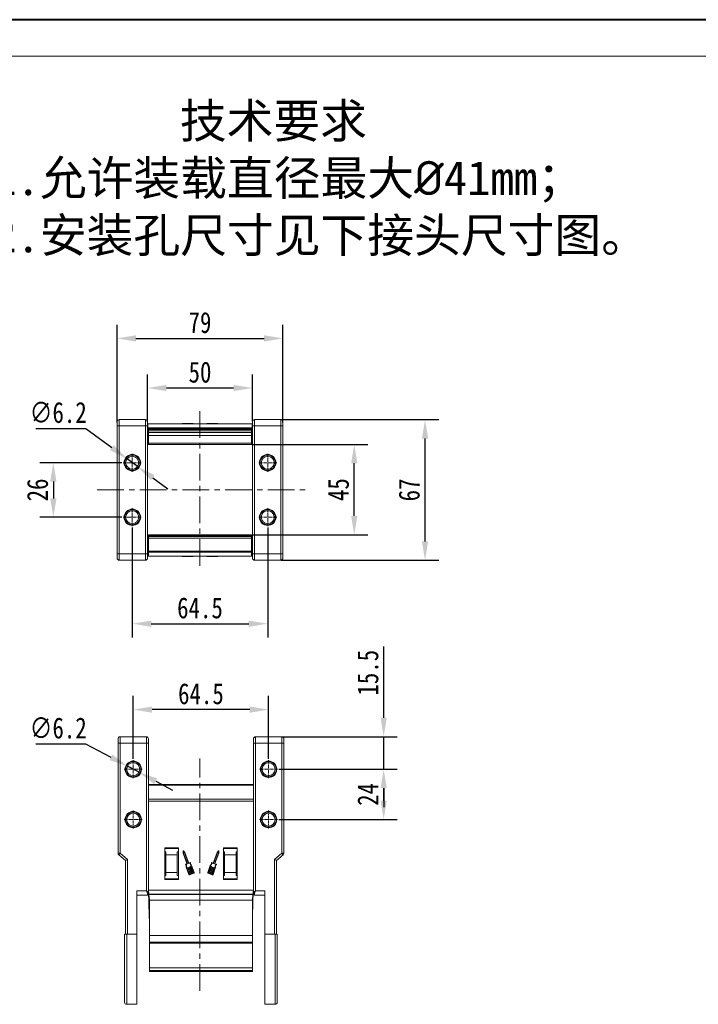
# Model space of a CAD drawing. Header units: millimetres. Extents: x 4016 to 5477, y 50 to 1083.
# Tile 5 of 42: x 4180 to 4503, y 614 to 1083. Entities that reach past the tile are written whole.
import ezdxf

# ---------------------------------------------------------------- set-up
doc = ezdxf.new("R2010")
doc.units = ezdxf.units.MM
doc.linetypes.add('CENTER', pattern=[0.6, 0.375, -0.075, 0.075, -0.075])
doc.linetypes.add('CENTERX2', pattern=[20.32, 12.7, -2.54, 2.54, -2.54])
doc.styles.get("Standard").update_dxf_attribs({"font": '仿宋_GB2312.ttf', "width": 0.8})
doc.styles.add('样式 6', font='仿宋_GB2312.ttf')
doc.dimstyles.new('ISO-45.1', dxfattribs={"dimtxt": 10, "dimasz": 9, "dimexe": 6.5, "dimexo": 0.625, "dimgap": 2.5, "dimtad": 1, "dimtoh": 1, "dimdsep": 46, "dimtxsty": 'Standard', "dimcen": 2.5, "dimadec": 0, "dimazin": 0, "dimtfac": 1, "dimtmove": 0, "dimatfit": 3, "dimfxl": 0, "dimarcsym": 0})
doc.dimstyles.new('副本 ISO-45.1', dxfattribs={"dimtxt": 10, "dimasz": 9, "dimexe": 6.5, "dimexo": 0.625, "dimgap": 2.5, "dimtad": 1, "dimdsep": 46, "dimtxsty": 'Standard', "dimcen": 2.5, "dimadec": 0, "dimazin": 0, "dimtfac": 1, "dimtmove": 0, "dimatfit": 3, "dimfxl": 0, "dimarcsym": 0})

# ---------------------------------------------------------------- blocks, each defined once
blk = doc.blocks.new('*D1793')
at = {"color": 0, "lineweight": -2}
for p, q in [((4303.6, 726.02), (4360, 726.02)), ((4353.5, 711.02), (4353.5, 717.02)), ((4303.6, 702.02), (4360, 702.02))]:
    blk.add_line(p, q, dxfattribs=at)
at = {"color": 0, "lineweight": 9}
for points in [[(4352, 717.02), (4355, 717.02), (4353.5, 726.02)], [(4352, 711.02), (4355, 711.02), (4353.5, 702.02)]]:
    blk.add_solid(points, dxfattribs=at)
at = {"layer": 'Defpoints', "color": 0, "lineweight": 9}
for p in [(4302.97, 726.02), (4353.5, 726.02), (4302.97, 702.02)]:
    blk.add_point(p, dxfattribs=at)
at = {"color": 0, "lineweight": 9, "insert": (4346, 714.02), "char_height": 10, "attachment_point": 5, "rotation": 90}
blk.add_mtext('24', dxfattribs=at)
blk = doc.blocks.new('*D1794')
at = {"color": 0, "lineweight": -2}
for p, q in [((4353.5, 750.52), (4353.5, 784.49)), ((4305.56, 741.52), (4360, 741.52)), ((4353.5, 726.02), (4353.5, 741.52)), ((4303.6, 726.02), (4360, 726.02)), ((4353.5, 717.02), (4353.5, 708.02))]:
    blk.add_line(p, q, dxfattribs=at)
at = {"color": 0, "lineweight": 9}
for points in [[(4352, 750.52), (4355, 750.52), (4353.5, 741.52)], [(4352, 717.02), (4355, 717.02), (4353.5, 726.02)]]:
    blk.add_solid(points, dxfattribs=at)
at = {"layer": 'Defpoints', "color": 0, "lineweight": 9}
for p in [(4304.93, 741.52), (4353.5, 741.52), (4302.97, 726.02)]:
    blk.add_point(p, dxfattribs=at)
at = {"color": 0, "lineweight": 9, "insert": (4346, 772.01), "char_height": 10, "attachment_point": 5, "rotation": 90}
blk.add_mtext('15.5', dxfattribs=at)
blk = doc.blocks.new('*D1795')
at = {"color": 0, "lineweight": -2}
for p, q in [((4234.18, 730.93), (4234.18, 760.94)), ((4298.68, 730.93), (4298.68, 760.94)), ((4289.68, 754.44), (4243.18, 754.44))]:
    blk.add_line(p, q, dxfattribs=at)
at = {"color": 0, "lineweight": 9}
for points in [[(4243.18, 755.94), (4243.18, 752.94), (4234.18, 754.44)], [(4289.68, 755.94), (4289.68, 752.94), (4298.68, 754.44)]]:
    blk.add_solid(points, dxfattribs=at)
at = {"layer": 'Defpoints', "color": 0, "lineweight": 9}
for p in [(4234.18, 754.44), (4234.18, 730.31), (4298.68, 730.31)]:
    blk.add_point(p, dxfattribs=at)
at = {"color": 0, "lineweight": 9, "insert": (4266.43, 761.94), "char_height": 10, "attachment_point": 5}
blk.add_mtext('64.5', dxfattribs=at)
blk = doc.blocks.new('*D1796')
at = {"color": 0, "lineweight": -2}
for p, q in [((4233.73, 841.18), (4233.73, 788.85)), ((4298.23, 841.18), (4298.23, 788.85)), ((4242.73, 795.35), (4289.23, 795.35))]:
    blk.add_line(p, q, dxfattribs=at)
at = {"color": 0, "lineweight": 9}
for points in [[(4242.73, 796.85), (4242.73, 793.85), (4233.73, 795.35)], [(4289.23, 796.85), (4289.23, 793.85), (4298.23, 795.35)]]:
    blk.add_solid(points, dxfattribs=at)
at = {"layer": 'Defpoints', "color": 0, "lineweight": 9}
for p in [(4233.73, 841.81), (4298.23, 841.81), (4298.23, 795.35)]:
    blk.add_point(p, dxfattribs=at)
at = {"color": 0, "lineweight": 9, "insert": (4265.98, 802.85), "char_height": 10, "attachment_point": 5}
blk.add_mtext('64.5', dxfattribs=at)
blk = doc.blocks.new('*D1797')
at = {"color": 0, "lineweight": -2}
for p, q in [((4291.25, 880.8), (4345.98, 880.8)), ((4339.48, 846.71), (4339.48, 871.8)), ((4291.15, 837.71), (4345.98, 837.71))]:
    blk.add_line(p, q, dxfattribs=at)
at = {"color": 0, "lineweight": 9}
for points in [[(4337.98, 871.8), (4340.98, 871.8), (4339.48, 880.8)], [(4337.98, 846.71), (4340.98, 846.71), (4339.48, 837.71)]]:
    blk.add_solid(points, dxfattribs=at)
at = {"layer": 'Defpoints', "color": 0, "lineweight": 9}
for p in [(4290.62, 880.8), (4339.48, 880.8), (4290.53, 837.71)]:
    blk.add_point(p, dxfattribs=at)
at = {"color": 0, "lineweight": 9, "insert": (4331.98, 859.26), "char_height": 10, "attachment_point": 5, "rotation": 90}
blk.add_mtext('45', dxfattribs=at)
blk = doc.blocks.new('*D1798')
at = {"color": 0, "lineweight": -2}
for p, q in [((4304.67, 892.6), (4379.71, 892.6)), ((4373.21, 834.6), (4373.21, 883.6)), ((4304.67, 825.6), (4379.71, 825.6))]:
    blk.add_line(p, q, dxfattribs=at)
at = {"color": 0, "lineweight": 9}
for points in [[(4371.71, 883.6), (4374.71, 883.6), (4373.21, 892.6)], [(4371.71, 834.6), (4374.71, 834.6), (4373.21, 825.6)]]:
    blk.add_solid(points, dxfattribs=at)
at = {"layer": 'Defpoints', "color": 0, "lineweight": 9}
for p in [(4304.04, 892.6), (4373.21, 892.6), (4304.04, 825.6)]:
    blk.add_point(p, dxfattribs=at)
at = {"color": 0, "lineweight": 9, "insert": (4365.71, 859.1), "char_height": 10, "attachment_point": 5, "rotation": 90}
blk.add_mtext('67', dxfattribs=at)
blk = doc.blocks.new('*D1799')
at = {"color": 0, "lineweight": -2}
for p, q in [((4240.98, 891.62), (4240.98, 914.18)), ((4290.98, 891.88), (4290.98, 914.18)), ((4249.98, 907.68), (4281.98, 907.68))]:
    blk.add_line(p, q, dxfattribs=at)
at = {"color": 0, "lineweight": 9}
for points in [[(4249.98, 909.18), (4249.98, 906.18), (4240.98, 907.68)], [(4281.98, 909.18), (4281.98, 906.18), (4290.98, 907.68)]]:
    blk.add_solid(points, dxfattribs=at)
at = {"layer": 'Defpoints', "color": 0, "lineweight": 9}
for p in [(4290.98, 907.68), (4240.98, 891), (4290.98, 891.26)]:
    blk.add_point(p, dxfattribs=at)
at = {"color": 0, "lineweight": 9, "insert": (4265.98, 915.18), "char_height": 10, "attachment_point": 5}
blk.add_mtext('50', dxfattribs=at)
blk = doc.blocks.new('*D1800')
at = {"color": 0, "lineweight": -2}
for p, q in [((4226.48, 891.22), (4226.48, 937.82)), ((4305.48, 891.22), (4305.48, 937.82)), ((4235.48, 931.32), (4296.48, 931.32))]:
    blk.add_line(p, q, dxfattribs=at)
at = {"color": 0, "lineweight": 9}
for points in [[(4235.48, 932.82), (4235.48, 929.82), (4226.48, 931.32)], [(4296.48, 932.82), (4296.48, 929.82), (4305.48, 931.32)]]:
    blk.add_solid(points, dxfattribs=at)
at = {"layer": 'Defpoints', "color": 0, "lineweight": 9}
for p in [(4305.48, 931.32), (4226.48, 890.6), (4305.48, 890.6)]:
    blk.add_point(p, dxfattribs=at)
at = {"color": 0, "lineweight": 9, "insert": (4265.98, 938.82), "char_height": 10, "attachment_point": 5}
blk.add_mtext('79', dxfattribs=at)
blk = doc.blocks.new('*D1801')
at = {"color": 0, "lineweight": -2}
for p, q in [((4228.81, 872.1), (4189.6, 872.1)), ((4196.1, 863.1), (4196.1, 855.1)), ((4228.81, 846.1), (4189.6, 846.1))]:
    blk.add_line(p, q, dxfattribs=at)
at = {"color": 0, "lineweight": 9}
for points in [[(4194.6, 863.1), (4197.6, 863.1), (4196.1, 872.1)], [(4194.6, 855.1), (4197.6, 855.1), (4196.1, 846.1)]]:
    blk.add_solid(points, dxfattribs=at)
at = {"layer": 'Defpoints', "color": 0, "lineweight": 9}
for p in [(4229.44, 872.1), (4196.1, 846.1), (4229.44, 846.1)]:
    blk.add_point(p, dxfattribs=at)
at = {"color": 0, "lineweight": 9, "insert": (4188.6, 859.1), "char_height": 10, "attachment_point": 5, "rotation": 90}
blk.add_mtext('26', dxfattribs=at)
blk = doc.blocks.new('*D1806')
at = {"color": 0, "lineweight": -2}
for p, q in [((4187.81, 888.45), (4211.51, 888.45)), ((4211.51, 888.45), (4223.98, 879.27)), ((4236.23, 870.26), (4231.23, 873.93)), ((4243.48, 864.93), (4250.72, 859.59))]:
    blk.add_line(p, q, dxfattribs=at)
at = {"color": 0, "lineweight": 9}
for points in [[(4224.87, 880.48), (4223.09, 878.06), (4231.23, 873.93)], [(4244.36, 866.13), (4242.59, 863.72), (4236.23, 870.26)]]:
    blk.add_solid(points, dxfattribs=at)
at = {"layer": 'Defpoints', "color": 0, "lineweight": 9}
for p in [(4231.23, 873.93), (4236.23, 870.26)]:
    blk.add_point(p, dxfattribs=at)
at = {"color": 0, "lineweight": 9, "insert": (4198.41, 895.95), "char_height": 10, "attachment_point": 5}
blk.add_mtext('∅6.2', dxfattribs=at)
blk = doc.blocks.new('*D1807')
at = {"color": 0, "lineweight": -2}
for p, q in [((4187.8, 738.11), (4211.5, 738.11)), ((4211.5, 738.11), (4223.51, 731.71)), ((4236.92, 724.56), (4231.45, 727.48)), ((4244.86, 720.32), (4252.8, 716.09))]:
    blk.add_line(p, q, dxfattribs=at)
at = {"color": 0, "lineweight": 9}
for points in [[(4224.21, 733.03), (4222.8, 730.39), (4231.45, 727.48)], [(4245.56, 721.65), (4244.15, 719), (4236.92, 724.56)]]:
    blk.add_solid(points, dxfattribs=at)
at = {"layer": 'Defpoints', "color": 0, "lineweight": 9}
for p in [(4231.45, 727.48), (4236.92, 724.56)]:
    blk.add_point(p, dxfattribs=at)
at = {"color": 0, "lineweight": 9, "insert": (4198.4, 745.61), "char_height": 10, "attachment_point": 5}
blk.add_mtext('∅6.2', dxfattribs=at)

msp = doc.modelspace()

# ---------------------------------------------------------------- linework, layer by layer
at = {"color": 7, "lineweight": 40}
msp.add_line((5477.036, 1083.174), (4016.208, 1083.174), dxfattribs=at)
at = {"color": 7, "lineweight": 13}
msp.add_line((5459.645, 1065.783), (4103.162, 1065.783), dxfattribs=at)
at = {"color": 1, "linetype": 'CENTERX2', "lineweight": 13}
for p, q in [((4265.98, 896.604), (4265.98, 821.589)), ((4217.03, 859.097), (4317.097, 859.097)), ((4265.98, 620.49), (4265.98, 731.095))]:
    msp.add_line(p, q, dxfattribs=at)
at = {"color": 7, "linetype": 'Continuous', "lineweight": 15}
for p, q in [((4227.48, 889.597), (4227.48, 892.597)), ((4227.48, 892.597), (4239.98, 892.597)), ((4239.98, 889.597), (4239.98, 892.597)), ((4291.98, 892.597), (4291.98, 889.597)), ((4291.98, 892.597), (4304.48, 892.597)), ((4304.48, 892.597), (4304.48, 889.597)), ((4227.48, 889.597), (4226.48, 889.597)), ((4226.48, 828.597), (4226.48, 889.597)), ((4239.98, 889.597), (4227.48, 889.597)), ((4227.48, 889.597), (4227.48, 828.597)), ((4240.98, 889.597), (4239.98, 889.597)), ((4239.98, 828.597), (4239.98, 889.597)), ((4240.98, 890.597), (4278.48, 890.597)), ((4240.98, 828.597), (4240.98, 889.597)), ((4240.984, 887.597), (4240.98, 887.597)), ((4240.982, 888.12), (4240.999, 884.23)), ((4241.186, 884.323), (4241.167, 888.689)), ((4278.48, 888.689), (4241.167, 888.689)), ((4241.43, 888.647), (4278.48, 888.647)), ((4241.43, 888.616), (4241.43, 888.647)), ((4241.43, 888.616), (4278.48, 888.616)), ((4241.43, 888.405), (4241.43, 888.616)), ((4241.43, 887.907), (4241.43, 888.405)), ((4278.48, 888.405), (4241.43, 888.405)), ((4278.48, 887.907), (4241.43, 887.907)), ((4241.43, 887.907), (4241.43, 887.343)), ((4241.43, 886.436), (4241.43, 887.343)), ((4241.43, 887.343), (4278.48, 887.343)), ((4253.48, 890.597), (4290.98, 890.597)), ((4290.792, 888.689), (4253.48, 888.689)), ((4253.48, 888.647), (4290.53, 888.647)), ((4253.48, 888.616), (4290.53, 888.616)), ((4290.53, 888.405), (4253.48, 888.405)), ((4290.53, 887.907), (4253.48, 887.907)), ((4253.48, 887.343), (4290.53, 887.343)), ((4257.454, 890.597), (4257.454, 890.747)), ((4258.583, 890.747), (4257.454, 890.747)), ((4258.583, 890.597), (4258.583, 890.747)), ((4258.583, 890.747), (4258.61, 890.747)), ((4258.61, 890.747), (4258.61, 890.597)), ((4258.966, 890.747), (4258.61, 890.747)), ((4258.966, 890.597), (4258.966, 890.747)), ((4260.207, 890.747), (4258.966, 890.747)), ((4260.207, 890.747), (4260.558, 890.747)), ((4260.207, 890.597), (4260.207, 890.747)), ((4260.558, 890.747), (4260.558, 890.597)), ((4262.614, 890.747), (4260.558, 890.747)), ((4262.614, 890.597), (4262.614, 890.747)), ((4262.614, 890.747), (4262.794, 890.747)), ((4262.794, 890.747), (4262.794, 890.597)), ((4269.166, 890.597), (4269.166, 890.747)), ((4269.166, 890.747), (4269.345, 890.747)), ((4269.345, 890.747), (4269.345, 890.597)), ((4271.401, 890.747), (4269.345, 890.747)), ((4271.401, 890.597), (4271.401, 890.747)), ((4271.401, 890.747), (4271.752, 890.747)), ((4271.752, 890.747), (4271.752, 890.597)), ((4272.993, 890.747), (4271.752, 890.747)), ((4272.993, 890.597), (4272.993, 890.747)), ((4273.349, 890.747), (4272.993, 890.747)), ((4273.349, 890.597), (4273.349, 890.747)), ((4273.349, 890.747), (4273.377, 890.747)), ((4273.377, 890.747), (4273.377, 890.597)), ((4274.505, 890.747), (4273.377, 890.747)), ((4274.505, 890.597), (4274.505, 890.747)), ((4290.53, 888.647), (4290.53, 888.616)), ((4290.53, 888.616), (4290.53, 888.405)), ((4290.53, 888.405), (4290.53, 887.907)), ((4290.53, 887.343), (4290.53, 887.907)), ((4290.53, 887.343), (4290.53, 886.436)), ((4290.792, 888.689), (4290.773, 884.323)), ((4290.961, 884.23), (4290.978, 888.12)), ((4290.98, 887.597), (4290.975, 887.597)), ((4290.98, 889.597), (4291.98, 889.597)), ((4290.98, 889.597), (4290.98, 828.597)), ((4304.48, 889.597), (4291.98, 889.597)), ((4291.98, 889.597), (4291.98, 828.597)), ((4304.48, 889.597), (4305.48, 889.597)), ((4304.48, 828.597), (4304.48, 889.597)), ((4305.48, 889.597), (4305.48, 828.597)), ((4240.995, 885.008), (4240.98, 885.097)), ((4240.997, 884.597), (4240.98, 884.597)), ((4241.007, 883.597), (4240.98, 883.597)), ((4240.98, 883.097), (4241.021, 883.097)), ((4241.43, 884.323), (4241.186, 884.323)), ((4241.43, 886.436), (4278.48, 886.436)), ((4241.43, 885.005), (4241.43, 886.436)), ((4278.48, 885.005), (4241.43, 885.005)), ((4241.43, 881.441), (4241.43, 885.005)), ((4253.48, 886.436), (4290.53, 886.436)), ((4290.53, 885.005), (4253.48, 885.005)), ((4290.53, 886.436), (4290.53, 885.005)), ((4290.53, 885.005), (4290.53, 881.441)), ((4290.773, 884.323), (4290.53, 884.323)), ((4290.938, 883.097), (4290.98, 883.097)), ((4290.98, 883.597), (4290.953, 883.597)), ((4290.98, 884.597), (4290.962, 884.597)), ((4290.964, 885.008), (4290.98, 885.097)), ((4240.98, 881.597), (4241.124, 881.597)), ((4278.48, 880.797), (4241.336, 880.797)), ((4241.43, 881.441), (4278.48, 881.441)), ((4241.43, 880.939), (4241.43, 881.441)), ((4253.48, 881.441), (4290.53, 881.441)), ((4290.624, 880.797), (4253.48, 880.797)), ((4290.53, 881.441), (4290.53, 880.939)), ((4290.98, 881.597), (4290.836, 881.597)), ((4240.98, 836.597), (4241.43, 836.597)), ((4241.332, 835.097), (4241.43, 835.649)), ((4241.43, 837.715), (4278.48, 837.715)), ((4241.43, 837.372), (4241.43, 837.715)), ((4278.48, 837.372), (4241.43, 837.372)), ((4241.43, 836.98), (4241.43, 837.372)), ((4241.43, 836.98), (4278.48, 836.98)), ((4241.43, 836.136), (4241.43, 836.98)), ((4241.43, 836.136), (4278.48, 836.136)), ((4241.43, 829.9), (4241.43, 836.136)), ((4253.48, 837.715), (4290.53, 837.715)), ((4290.53, 837.372), (4253.48, 837.372)), ((4253.48, 836.98), (4290.53, 836.98)), ((4253.48, 836.136), (4290.53, 836.136)), ((4290.53, 837.715), (4290.53, 837.372)), ((4290.53, 837.372), (4290.53, 836.98)), ((4290.53, 836.98), (4290.53, 836.136)), ((4290.98, 836.597), (4290.53, 836.597)), ((4290.53, 836.136), (4290.53, 829.9)), ((4290.53, 835.649), (4290.627, 835.097)), ((4241.332, 835.097), (4240.98, 833.097)), ((4241.332, 835.097), (4240.98, 835.097)), ((4240.98, 834.597), (4241.244, 834.597)), ((4240.98, 833.597), (4241.068, 833.597)), ((4240.98, 830.597), (4241.384, 830.597)), ((4241.43, 835.097), (4241.332, 835.097)), ((4290.627, 835.097), (4290.53, 835.097)), ((4290.575, 830.597), (4290.98, 830.597)), ((4290.98, 833.097), (4290.627, 835.097)), ((4290.98, 835.097), (4290.627, 835.097)), ((4290.715, 834.597), (4290.98, 834.597)), ((4290.892, 833.597), (4290.98, 833.597)), ((4227.48, 828.597), (4226.48, 828.597)), ((4227.48, 825.597), (4227.48, 828.597)), ((4227.48, 828.597), (4239.98, 828.597)), ((4240.98, 828.597), (4239.98, 828.597)), ((4239.98, 825.597), (4239.98, 828.597)), ((4241.356, 829.597), (4240.98, 829.597)), ((4241.356, 827.597), (4240.98, 827.597)), ((4278.48, 827.597), (4241.356, 827.597)), ((4241.43, 829.9), (4278.48, 829.9)), ((4241.43, 829.9), (4241.43, 829.388)), ((4241.43, 829.388), (4278.48, 829.388)), ((4253.48, 829.9), (4290.53, 829.9)), ((4253.48, 829.388), (4290.53, 829.388)), ((4290.603, 827.597), (4253.48, 827.597)), ((4257.454, 827.597), (4257.454, 827.447)), ((4257.454, 827.447), (4258.583, 827.447)), ((4258.583, 827.447), (4258.583, 827.597)), ((4258.61, 827.447), (4258.583, 827.447)), ((4258.61, 827.597), (4258.61, 827.447)), ((4258.61, 827.447), (4258.966, 827.447)), ((4258.966, 827.597), (4258.966, 827.447)), ((4258.966, 827.447), (4260.207, 827.447)), ((4260.207, 827.447), (4260.207, 827.597)), ((4260.558, 827.447), (4260.207, 827.447)), ((4260.558, 827.597), (4260.558, 827.447)), ((4260.558, 827.447), (4262.614, 827.447)), ((4262.614, 827.447), (4262.614, 827.597)), ((4262.794, 827.447), (4262.614, 827.447)), ((4262.794, 827.597), (4262.794, 827.447)), ((4269.166, 827.447), (4269.166, 827.597)), ((4269.345, 827.447), (4269.166, 827.447)), ((4269.345, 827.597), (4269.345, 827.447)), ((4269.345, 827.447), (4271.401, 827.447)), ((4271.401, 827.447), (4271.401, 827.597)), ((4271.752, 827.447), (4271.401, 827.447)), ((4271.752, 827.597), (4271.752, 827.447)), ((4271.752, 827.447), (4272.993, 827.447)), ((4272.993, 827.597), (4272.993, 827.447)), ((4272.993, 827.447), (4273.349, 827.447)), ((4273.349, 827.447), (4273.349, 827.597)), ((4273.377, 827.447), (4273.349, 827.447)), ((4273.377, 827.597), (4273.377, 827.447)), ((4273.377, 827.447), (4274.505, 827.447)), ((4274.505, 827.597), (4274.505, 827.447)), ((4290.53, 829.388), (4290.53, 829.9)), ((4290.98, 829.597), (4290.603, 829.597)), ((4290.98, 827.597), (4290.603, 827.597)), ((4290.98, 828.597), (4291.98, 828.597)), ((4291.98, 828.597), (4291.98, 825.597)), ((4291.98, 828.597), (4304.48, 828.597)), ((4304.48, 828.597), (4305.48, 828.597)), ((4304.48, 828.597), (4304.48, 825.597)), ((4239.98, 825.597), (4227.48, 825.597)), ((4304.48, 825.597), (4291.98, 825.597)), ((4227.931, 741.516), (4227.931, 738.516)), ((4240.431, 741.516), (4227.931, 741.516)), ((4240.431, 741.516), (4240.431, 738.516)), ((4292.431, 738.516), (4292.431, 741.516)), ((4304.931, 741.516), (4292.431, 741.516)), ((4304.931, 738.516), (4304.931, 741.516)), ((4226.931, 738.516), (4227.931, 738.516)), ((4226.931, 738.516), (4226.931, 685.976)), ((4227.931, 685.976), (4227.931, 738.516)), ((4227.931, 738.516), (4240.431, 738.516)), ((4240.431, 738.516), (4240.431, 668.079)), ((4240.431, 738.516), (4241.431, 738.516)), ((4241.431, 666.961), (4241.431, 738.516)), ((4291.431, 738.516), (4291.431, 666.961)), ((4292.431, 738.516), (4291.431, 738.516)), ((4292.431, 668.079), (4292.431, 738.516)), ((4292.431, 738.516), (4304.931, 738.516)), ((4304.931, 738.516), (4304.931, 685.976)), ((4305.931, 738.516), (4304.931, 738.516)), ((4305.931, 685.976), (4305.931, 738.516)), ((4278.48, 718.807), (4241.431, 718.807)), ((4278.48, 718.507), (4241.431, 718.507)), ((4291.431, 718.807), (4253.48, 718.807)), ((4291.431, 718.507), (4253.48, 718.507)), ((4278.48, 711.807), (4241.431, 711.807)), ((4241.431, 710.807), (4278.48, 710.807)), ((4291.431, 711.807), (4253.48, 711.807)), ((4253.48, 710.807), (4291.431, 710.807)), ((4227.931, 685.976), (4226.931, 685.976)), ((4227.931, 685.976), (4227.281, 685.217)), ((4227.281, 685.217), (4230.431, 682.516)), ((4231.431, 682.976), (4227.931, 685.976)), ((4255.731, 688.516), (4249.231, 688.516)), ((4249.231, 688.516), (4249.231, 673.516)), ((4249.231, 688.266), (4255.731, 688.266)), ((4249.231, 686.63), (4249.631, 686.63)), ((4249.631, 685.266), (4249.631, 686.63)), ((4255.131, 685.266), (4249.631, 685.266)), ((4249.631, 685.266), (4249.631, 676.766)), ((4255.731, 686.63), (4255.131, 686.63)), ((4255.131, 686.63), (4255.131, 685.266)), ((4255.131, 685.266), (4255.131, 676.766)), ((4255.731, 673.516), (4255.731, 688.516)), ((4257.955, 687.034), (4257.906, 686.084)), ((4257.906, 686.084), (4259.742, 681.06)), ((4258.09, 686.112), (4258.126, 686.81)), ((4259.975, 680.951), (4258.09, 686.112)), ((4258.762, 686.397), (4258.112, 687.092)), ((4258.126, 686.81), (4258.604, 686.299)), ((4258.604, 686.299), (4260.489, 681.139)), ((4260.614, 681.33), (4258.762, 686.397)), ((4274.1, 686.397), (4272.249, 681.33)), ((4274.259, 686.299), (4272.373, 681.139)), ((4272.887, 680.951), (4274.773, 686.112)), ((4273.121, 681.06), (4274.957, 686.084)), ((4274.75, 687.092), (4274.1, 686.397)), ((4274.737, 686.81), (4274.259, 686.299)), ((4274.773, 686.112), (4274.737, 686.81)), ((4274.957, 686.084), (4274.908, 687.034)), ((4277.131, 688.516), (4277.131, 673.516)), ((4283.631, 688.516), (4277.131, 688.516)), ((4277.131, 688.266), (4283.631, 688.266)), ((4277.731, 686.63), (4277.131, 686.63)), ((4277.731, 685.266), (4277.731, 686.63)), ((4283.231, 685.266), (4277.731, 685.266)), ((4277.731, 676.766), (4277.731, 685.266)), ((4283.231, 686.63), (4283.631, 686.63)), ((4283.231, 686.63), (4283.231, 685.266)), ((4283.231, 676.766), (4283.231, 685.266)), ((4283.631, 673.516), (4283.631, 688.516)), ((4304.931, 685.976), (4301.431, 682.976)), ((4302.431, 682.516), (4305.582, 685.217)), ((4304.931, 685.976), (4305.931, 685.976)), ((4305.582, 685.217), (4304.931, 685.976)), ((4230.431, 682.516), (4231.431, 682.976)), ((4230.431, 682.516), (4230.431, 647.516)), ((4231.431, 647.516), (4231.431, 682.976)), ((4259.714, 681.001), (4259.094, 680.775)), ((4259.286, 680.65), (4259.948, 680.892)), ((4260.548, 681.112), (4261.21, 681.353)), ((4261.276, 681.572), (4260.614, 681.33)), ((4272.249, 681.33), (4271.586, 681.572)), ((4272.315, 681.112), (4271.653, 681.353)), ((4273.577, 680.65), (4272.915, 680.892)), ((4273.768, 680.775), (4273.149, 681.001)), ((4301.431, 682.976), (4301.431, 647.516)), ((4302.431, 682.516), (4301.431, 682.976)), ((4302.431, 647.516), (4302.431, 682.516)), ((4249.631, 676.766), (4255.131, 676.766)), ((4249.631, 675.403), (4249.631, 676.766)), ((4255.131, 676.766), (4255.131, 675.403)), ((4259.418, 679.288), (4260.659, 675.891)), ((4260.83, 675.953), (4259.609, 679.297)), ((4260.156, 679.129), (4261.29, 676.024)), ((4260.268, 679.219), (4260.183, 679.188)), ((4261.461, 676.087), (4260.327, 679.192)), ((4260.755, 679.348), (4261.89, 676.243)), ((4260.868, 679.438), (4260.782, 679.407)), ((4262.061, 676.306), (4260.927, 679.411)), ((4261.29, 676.024), (4260.947, 675.899)), ((4261.01, 675.728), (4263.066, 676.479)), ((4261.355, 679.567), (4262.489, 676.462)), ((4261.468, 679.657), (4261.382, 679.626)), ((4261.89, 676.243), (4261.461, 676.087)), ((4262.661, 676.525), (4261.526, 679.63)), ((4261.836, 680.111), (4263.058, 676.767)), ((4263.229, 676.83), (4261.988, 680.227)), ((4262.489, 676.462), (4262.061, 676.306)), ((4263.003, 676.65), (4262.661, 676.525)), ((4270.875, 680.227), (4269.634, 676.83)), ((4269.797, 676.479), (4271.853, 675.728)), ((4271.027, 680.111), (4269.805, 676.767)), ((4269.86, 676.65), (4270.202, 676.525)), ((4270.202, 676.525), (4271.337, 679.63)), ((4271.508, 679.567), (4270.374, 676.462)), ((4270.374, 676.462), (4270.802, 676.306)), ((4270.802, 676.306), (4271.936, 679.411)), ((4272.108, 679.348), (4270.973, 676.243)), ((4270.973, 676.243), (4271.401, 676.087)), ((4271.395, 679.657), (4271.481, 679.626)), ((4271.401, 676.087), (4272.536, 679.192)), ((4272.707, 679.129), (4271.573, 676.024)), ((4271.573, 676.024), (4271.915, 675.899)), ((4271.995, 679.438), (4272.08, 679.407)), ((4272.032, 675.953), (4273.254, 679.297)), ((4272.204, 675.891), (4273.445, 679.288)), ((4272.594, 679.219), (4272.68, 679.188)), ((4277.731, 676.766), (4283.231, 676.766)), ((4277.731, 675.403), (4277.731, 676.766)), ((4283.231, 676.766), (4283.231, 675.403)), ((4249.631, 675.403), (4249.231, 675.403)), ((4255.731, 673.766), (4249.231, 673.766)), ((4249.231, 673.516), (4255.731, 673.516)), ((4255.131, 675.403), (4255.731, 675.403)), ((4277.131, 675.403), (4277.731, 675.403)), ((4283.631, 673.766), (4277.131, 673.766)), ((4277.131, 673.516), (4283.631, 673.516)), ((4283.631, 675.403), (4283.231, 675.403)), ((4235.931, 668.079), (4235.931, 647.516)), ((4240.431, 668.079), (4235.931, 668.079)), ((4240.931, 666.079), (4240.931, 666.589)), ((4278.48, 668.476), (4241.431, 668.476)), ((4241.431, 668.476), (4241.619, 666.478)), ((4241.431, 666.696), (4241.431, 666.961)), ((4241.484, 667.92), (4241.808, 656.368)), ((4241.619, 666.478), (4278.48, 666.478)), ((4241.619, 666.478), (4241.638, 666.276)), ((4241.638, 666.276), (4278.48, 666.276)), ((4241.638, 666.276), (4241.881, 663.677)), ((4291.431, 668.476), (4253.48, 668.476)), ((4253.48, 666.478), (4291.244, 666.478)), ((4253.48, 666.276), (4291.225, 666.276)), ((4290.981, 663.677), (4291.225, 666.276)), ((4291.055, 656.368), (4291.379, 667.92)), ((4291.225, 666.276), (4291.244, 666.478)), ((4291.244, 666.478), (4291.431, 668.476)), ((4291.931, 666.589), (4291.931, 666.079)), ((4296.931, 668.079), (4292.431, 668.079)), ((4296.931, 647.516), (4296.931, 668.079)), ((4235.931, 666.079), (4240.931, 666.079)), ((4278.48, 663.677), (4241.881, 663.677)), ((4241.881, 663.677), (4241.881, 646.767)), ((4290.981, 663.677), (4253.48, 663.677)), ((4290.981, 646.767), (4290.981, 663.677)), ((4291.931, 666.079), (4296.931, 666.079)), ((4241.829, 655.621), (4241.808, 656.368)), ((4241.808, 656.368), (4241.881, 656.368)), ((4241.829, 655.621), (4241.881, 653.755)), ((4241.881, 655.621), (4241.829, 655.621)), ((4290.981, 656.368), (4291.055, 656.368)), ((4290.981, 653.755), (4291.034, 655.621)), ((4291.034, 655.621), (4290.981, 655.621)), ((4291.055, 656.368), (4291.034, 655.621)), ((4231.431, 647.516), (4231.081, 647.516)), ((4231.081, 647.516), (4231.081, 614.016)), ((4235.931, 647.516), (4231.431, 647.516)), ((4235.931, 647.516), (4235.931, 614.016)), ((4301.431, 647.516), (4296.931, 647.516)), ((4296.931, 614.016), (4296.931, 647.516)), ((4301.781, 647.516), (4301.431, 647.516)), ((4301.781, 614.016), (4301.781, 647.516)), ((4278.48, 646.767), (4241.881, 646.767)), ((4241.881, 646.767), (4241.881, 643.576)), ((4241.881, 643.576), (4278.48, 643.576)), ((4241.881, 643.576), (4241.881, 643.117)), ((4241.881, 643.117), (4241.881, 631.339)), ((4241.881, 643.117), (4278.48, 643.117)), ((4290.981, 646.767), (4253.48, 646.767)), ((4253.48, 643.576), (4290.981, 643.576)), ((4253.48, 643.117), (4290.981, 643.117)), ((4290.981, 643.576), (4290.981, 646.767)), ((4290.981, 643.117), (4290.981, 643.576)), ((4290.981, 631.339), (4290.981, 643.117)), ((4241.881, 631.339), (4241.881, 630.081)), ((4278.48, 631.339), (4241.881, 631.339)), ((4241.881, 630.081), (4278.48, 630.081)), ((4241.881, 630.081), (4241.881, 629.771)), ((4278.48, 629.771), (4241.881, 629.771)), ((4241.881, 629.771), (4241.881, 629.642)), ((4241.881, 629.642), (4278.48, 629.642)), ((4290.981, 631.339), (4253.48, 631.339)), ((4253.48, 630.081), (4290.981, 630.081)), ((4290.981, 629.771), (4253.48, 629.771)), ((4253.48, 629.642), (4290.981, 629.642)), ((4290.981, 630.081), (4290.981, 631.339)), ((4290.981, 629.771), (4290.981, 630.081)), ((4290.981, 629.642), (4290.981, 629.771)), ((4231.081, 614.016), (4235.931, 614.016)), ((4296.931, 614.016), (4301.781, 614.016))]:
    msp.add_line(p, q, dxfattribs=at)
at = {"color": 1, "linetype": 'CENTER', "lineweight": 9, "ltscale": 3.9624}
for p, q in [((4233.73, 876.387), (4233.73, 867.807)), ((4298.23, 876.387), (4298.23, 867.807)), ((4229.44, 872.097), (4238.02, 872.097)), ((4293.94, 872.097), (4302.52, 872.097)), ((4233.73, 850.387), (4233.73, 841.807)), ((4298.23, 850.387), (4298.23, 841.807)), ((4229.44, 846.097), (4238.02, 846.097)), ((4293.94, 846.097), (4302.52, 846.097)), ((4234.181, 721.726), (4234.181, 730.306)), ((4298.681, 721.726), (4298.681, 730.306)), ((4229.891, 726.016), (4238.471, 726.016)), ((4294.391, 726.016), (4302.971, 726.016)), ((4234.181, 697.726), (4234.181, 706.306)), ((4298.681, 697.726), (4298.681, 706.306)), ((4229.891, 702.016), (4238.471, 702.016)), ((4294.391, 702.016), (4302.971, 702.016))]:
    msp.add_line(p, q, dxfattribs=at)
at = {"color": 7, "linetype": 'Continuous', "lineweight": 15}
for centre, radius in [((4233.73, 872.097), 3.9), ((4233.73, 872.097), 3.1), ((4298.23, 872.097), 3.9), ((4298.23, 872.097), 3.1), ((4233.73, 846.097), 3.9), ((4233.73, 846.097), 3.1), ((4298.23, 846.097), 3.9), ((4298.23, 846.097), 3.1), ((4234.181, 726.016), 3.9), ((4234.181, 726.016), 3.1), ((4298.681, 726.016), 3.9), ((4298.681, 726.016), 3.1), ((4234.181, 702.016), 3.9), ((4234.181, 702.016), 3.1), ((4298.681, 702.016), 3.9), ((4298.681, 702.016), 3.1)]:
    msp.add_circle(centre, radius, dxfattribs=at)
for centre, radius, start, end in [((4227.48, 891.597), 1, 90, 180), ((4239.98, 891.597), 1, 0, 90), ((4291.98, 891.597), 1, 90, 180), ((4304.48, 891.597), 1, 0, 90), ((4227.48, 826.597), 1, 180, 270), ((4239.98, 826.597), 1, 270, 0), ((4291.98, 826.597), 1, 180, 270), ((4304.48, 826.597), 1, 270, 0), ((4227.931, 740.516), 1, 90, 180), ((4240.431, 740.516), 1, 0, 90), ((4292.431, 740.516), 1, 90, 180), ((4304.931, 740.516), 1, 0, 90), ((4227.931, 685.976), 1, 180, 229.39871), ((4258.046, 687.029), 0.0912, 43.09192, 177.049), ((4274.817, 687.029), 0.0912, 2.951, 136.90808), ((4304.931, 685.976), 1, 310.60129, 0), ((4259.126, 680.689), 0.0912, 110.07046, 225.58546), ((4258.113, 679.656), 1.355, 344.2528, 45.58546), ((4258.113, 679.656), 1.538, 346.51116, 40.30711), ((4259.699, 681.044), 0.0456, 290.07046, 20.07046), ((4259.933, 680.935), 0.0456, 290.07046, 20.07046), ((4260.532, 681.154), 0.0456, 200.07046, 290.07046), ((4262.748, 681.349), 1.538, 179.8338, 233.62975), ((4261.308, 681.486), 0.0912, 354.55545, 110.07046), ((4262.748, 681.349), 1.355, 174.55545, 235.88812), ((4270.115, 681.349), 1.355, 304.11188, 5.44455), ((4270.115, 681.349), 1.538, 306.37025, 0.1662), ((4271.555, 681.486), 0.0912, 69.92954, 185.44455), ((4272.331, 681.154), 0.0456, 249.92954, 339.92954), ((4272.93, 680.935), 0.0456, 159.92954, 249.92954), ((4273.164, 681.044), 0.0456, 159.92954, 249.92954), ((4274.75, 679.656), 1.538, 139.69289, 193.48884), ((4274.75, 679.656), 1.355, 134.41454, 195.7472), ((4273.737, 680.689), 0.0912, 314.41454, 69.92954), ((4260.198, 679.145), 0.0456, 110.07046, 200.07046), ((4260.284, 679.176), 0.0456, 20.07046, 110.07046), ((4260.916, 675.985), 0.274, 200.07046, 290.07046), ((4260.798, 679.364), 0.0456, 110.07046, 200.07046), ((4260.916, 675.985), 0.0912, 200.07046, 290.07046), ((4260.884, 679.395), 0.0456, 20.07046, 110.07046), ((4261.398, 679.583), 0.0456, 110.07046, 200.07046), ((4261.483, 679.614), 0.0456, 20.07046, 110.07046), ((4262.972, 676.736), 0.0912, 290.07046, 20.07046), ((4262.972, 676.736), 0.274, 290.07046, 20.07046), ((4269.891, 676.736), 0.274, 159.92954, 249.92954), ((4269.891, 676.736), 0.0912, 159.92954, 249.92954), ((4271.38, 679.614), 0.0456, 69.92954, 159.92954), ((4271.465, 679.583), 0.0456, 339.92954, 69.92954), ((4271.947, 675.985), 0.274, 249.92954, 339.92954), ((4271.947, 675.985), 0.0912, 249.92954, 339.92954), ((4271.979, 679.395), 0.0456, 69.92954, 159.92954), ((4272.065, 679.364), 0.0456, 339.92954, 69.92954), ((4272.579, 679.176), 0.0456, 69.92954, 159.92954), ((4272.664, 679.145), 0.0456, 339.92954, 69.92954), ((4240.987, 667.036), 0.451, 262.91865, 350.4798), ((4240.931, 666.579), 0.5, 270, 0), ((4291.876, 667.036), 0.451, 189.5202, 277.08135), ((4291.931, 666.579), 0.5, 180, 270), ((4231.081, 615.016), 1, 180, 270), ((4301.781, 615.016), 1, 270, 0)]:
    msp.add_arc(centre, radius, start, end, dxfattribs=at)
at = {"color": 7, "linetype": 'Continuous', "lineweight": 15, "extrusion": (0, 0, -1)}
for centre, major_axis, ratio, start_param, end_param in [((4240.98, 888.597), (0, -2), 0.0937783, 3.1415927, 4.666127), ((4240.935, 888.097), (0, -0.5), 0.0937783, 4.4104983, 4.666127), ((4290.98, 888.597), (0, -2), 0.0937783, 1.6170583, 3.1415927), ((4291.025, 888.097), (0, -0.5), 0.0937783, 1.6170583, 1.872687), ((4241.336, 884.397), (0, -3.6), 0.0937783, 6.0016292, 7.8077197), ((4241.336, 884.397), (0, -1.6), 0.0937783, 5.6078432, 7.8077197), ((4290.624, 884.397), (0, -1.6), 0.0937783, 4.7586509, 6.9585274), ((4290.624, 884.397), (0, -3.6), 0.0937783, 4.7586509, 6.5647414), ((4241.451, 829.1), (0, -2.8), 0.0280881, 1.9393673, 2.8720752), ((4290.509, 829.1), (0, -2.8), 0.0280881, 3.4111101, 4.343818), ((4241.356, 830.397), (0, -0.8), 0.0280881, 5.08096, 6.2831853), ((4241.356, 830.397), (0, -2.8), 0.0280881, 5.08096, 6.2831853), ((4290.603, 830.397), (0, -2.8), 0.0280881, 0, 1.2022253), ((4290.603, 830.397), (0, -0.8), 0.0280881, 0, 1.2022253)]:
    msp.add_ellipse(centre, major_axis=major_axis, ratio=ratio, start_param=start_param, end_param=end_param, dxfattribs=at)
at = {"color": 7, "linetype": 'Continuous', "lineweight": 15}
for points, knots in [([(4226.48, 889.597), (4226.48, 889.848), (4226.48, 890.237), (4226.48, 890.703), (4226.48, 891.021), (4226.48, 891.279), (4226.48, 891.528), (4226.48, 891.57), (4226.48, 891.597)], [0, 0, 0, 0, 0.2394429, 0.3698071, 0.5000001, 0.6303641, 0.7605571, 1, 1, 1, 1]), ([(4240.98, 889.597), (4240.98, 889.848), (4240.98, 890.237), (4240.98, 890.703), (4240.98, 891.021), (4240.98, 891.279), (4240.98, 891.528), (4240.98, 891.57), (4240.98, 891.597)], [0, 0, 0, 0, 0.2394429, 0.3696359, 0.4999999, 0.6301929, 0.7605571, 1, 1, 1, 1]), ([(4290.98, 891.597), (4290.98, 891.57), (4290.98, 891.528), (4290.98, 891.279), (4290.98, 891.021), (4290.98, 890.703), (4290.98, 890.237), (4290.98, 889.848), (4290.98, 889.597)], [0, 0, 0, 0, 0.23944295, 0.36963586, 0.49999992, 0.63019291, 0.76055705, 1, 1, 1, 1]), ([(4305.48, 891.597), (4305.48, 891.57), (4305.48, 891.528), (4305.48, 891.279), (4305.48, 891.021), (4305.48, 890.703), (4305.48, 890.237), (4305.48, 889.848), (4305.48, 889.597)], [0, 0, 0, 0, 0.23944295, 0.36980709, 0.50000008, 0.63036414, 0.76055705, 1, 1, 1, 1]), ([(4237.33, 872.097), (4237.281, 872.549), (4237.207, 873.248), (4236.759, 874.088), (4236.293, 874.66), (4235.721, 875.128), (4234.882, 875.562), (4233.73, 875.784), (4232.578, 875.562), (4231.739, 875.128), (4231.166, 874.66), (4230.701, 874.088), (4230.253, 873.248), (4230.178, 872.549), (4230.13, 872.097)], [0, 0, 0, 0, 0.1197215, 0.184837, 0.25, 0.3151155, 0.3802785, 0.5, 0.6197215, 0.684837, 0.75, 0.8151155, 0.8802785, 1, 1, 1, 1]), ([(4301.83, 872.097), (4301.781, 872.549), (4301.707, 873.248), (4301.259, 874.088), (4300.793, 874.66), (4300.221, 875.128), (4299.382, 875.562), (4298.23, 875.784), (4297.078, 875.562), (4296.239, 875.128), (4295.666, 874.66), (4295.201, 874.088), (4294.753, 873.248), (4294.678, 872.549), (4294.63, 872.097)], [0, 0, 0, 0, 0.1197215, 0.184837, 0.25, 0.3151155, 0.3802785, 0.5, 0.6197215, 0.684837, 0.75, 0.8151155, 0.8802785, 1, 1, 1, 1]), ([(4230.13, 872.097), (4230.178, 871.644), (4230.253, 870.945), (4230.701, 870.106), (4231.166, 869.534), (4231.739, 869.066), (4232.578, 868.632), (4233.73, 868.409), (4234.881, 868.632), (4235.72, 869.066), (4236.293, 869.534), (4236.758, 870.106), (4237.207, 870.945), (4237.281, 871.644), (4237.33, 872.097)], [0, 0, 0, 0, 0.1197215, 0.184837, 0.25, 0.3151155, 0.3802785, 0.5, 0.6197215, 0.684837, 0.75, 0.8151155, 0.8802785, 1, 1, 1, 1]), ([(4294.63, 872.097), (4294.678, 871.644), (4294.753, 870.945), (4295.201, 870.106), (4295.666, 869.534), (4296.239, 869.066), (4297.078, 868.632), (4298.23, 868.409), (4299.381, 868.632), (4300.22, 869.066), (4300.793, 869.534), (4301.258, 870.106), (4301.707, 870.945), (4301.781, 871.644), (4301.83, 872.097)], [0, 0, 0, 0, 0.1197215, 0.184837, 0.25, 0.3151155, 0.3802785, 0.5, 0.6197215, 0.684837, 0.75, 0.8151155, 0.8802785, 1, 1, 1, 1]), ([(4237.33, 846.097), (4237.281, 846.549), (4237.207, 847.248), (4236.759, 848.088), (4236.293, 848.66), (4235.721, 849.128), (4234.882, 849.562), (4233.73, 849.784), (4232.578, 849.562), (4231.739, 849.128), (4231.166, 848.66), (4230.701, 848.088), (4230.253, 847.248), (4230.178, 846.549), (4230.13, 846.097)], [0, 0, 0, 0, 0.1197215, 0.184837, 0.25, 0.3151155, 0.3802785, 0.5, 0.6197215, 0.684837, 0.75, 0.8151155, 0.8802785, 1, 1, 1, 1]), ([(4301.83, 846.097), (4301.781, 846.549), (4301.707, 847.248), (4301.259, 848.088), (4300.793, 848.66), (4300.221, 849.128), (4299.382, 849.562), (4298.23, 849.784), (4297.078, 849.562), (4296.239, 849.128), (4295.666, 848.66), (4295.201, 848.088), (4294.753, 847.248), (4294.678, 846.549), (4294.63, 846.097)], [0, 0, 0, 0, 0.1197215, 0.184837, 0.25, 0.3151155, 0.3802785, 0.5, 0.6197215, 0.684837, 0.75, 0.8151155, 0.8802785, 1, 1, 1, 1]), ([(4230.13, 846.097), (4230.178, 845.644), (4230.253, 844.945), (4230.701, 844.106), (4231.166, 843.534), (4231.739, 843.066), (4232.578, 842.632), (4233.73, 842.409), (4234.881, 842.632), (4235.72, 843.066), (4236.293, 843.534), (4236.758, 844.106), (4237.207, 844.945), (4237.281, 845.644), (4237.33, 846.097)], [0, 0, 0, 0, 0.1197215, 0.184837, 0.25, 0.3151155, 0.3802785, 0.5, 0.6197215, 0.684837, 0.75, 0.8151155, 0.8802785, 1, 1, 1, 1]), ([(4294.63, 846.097), (4294.678, 845.644), (4294.753, 844.945), (4295.201, 844.106), (4295.666, 843.534), (4296.239, 843.066), (4297.078, 842.632), (4298.23, 842.409), (4299.381, 842.632), (4300.22, 843.066), (4300.793, 843.534), (4301.258, 844.106), (4301.707, 844.945), (4301.781, 845.644), (4301.83, 846.097)], [0, 0, 0, 0, 0.1197215, 0.184837, 0.25, 0.3151155, 0.3802785, 0.5, 0.6197215, 0.684837, 0.75, 0.8151155, 0.8802785, 1, 1, 1, 1]), ([(4226.48, 826.597), (4226.48, 826.624), (4226.48, 826.665), (4226.48, 826.914), (4226.48, 827.173), (4226.48, 827.491), (4226.48, 827.957), (4226.48, 828.345), (4226.48, 828.597)], [0, 0, 0, 0, 0.23944295, 0.36980709, 0.50000008, 0.63036414, 0.76055705, 1, 1, 1, 1]), ([(4240.98, 826.597), (4240.98, 826.624), (4240.98, 826.665), (4240.98, 826.914), (4240.98, 827.172), (4240.98, 827.491), (4240.98, 827.957), (4240.98, 828.345), (4240.98, 828.597)], [0, 0, 0, 0, 0.2394429, 0.3696359, 0.4999999, 0.6301929, 0.7605571, 1, 1, 1, 1]), ([(4290.98, 828.597), (4290.98, 828.345), (4290.98, 827.957), (4290.98, 827.491), (4290.98, 827.173), (4290.98, 826.914), (4290.98, 826.665), (4290.98, 826.624), (4290.98, 826.597)], [0, 0, 0, 0, 0.2394429, 0.3696359, 0.4999999, 0.6301929, 0.7605571, 1, 1, 1, 1]), ([(4305.48, 828.597), (4305.48, 828.345), (4305.48, 827.957), (4305.48, 827.491), (4305.48, 827.172), (4305.48, 826.914), (4305.48, 826.665), (4305.48, 826.624), (4305.48, 826.597)], [0, 0, 0, 0, 0.2394429, 0.3698071, 0.5000001, 0.6303641, 0.7605571, 1, 1, 1, 1]), ([(4226.931, 740.516), (4226.931, 740.489), (4226.931, 740.448), (4226.931, 740.199), (4226.931, 739.94), (4226.931, 739.622), (4226.931, 739.156), (4226.931, 738.768), (4226.931, 738.516)], [0, 0, 0, 0, 0.2394429, 0.3698071, 0.5000001, 0.6303641, 0.7605571, 1, 1, 1, 1]), ([(4241.431, 738.516), (4241.431, 738.768), (4241.431, 739.156), (4241.431, 739.622), (4241.431, 739.94), (4241.431, 740.199), (4241.431, 740.448), (4241.431, 740.489), (4241.431, 740.516)], [0, 0, 0, 0, 0.2394429, 0.3696359, 0.4999999, 0.6301929, 0.7605571, 1, 1, 1, 1]), ([(4291.431, 740.516), (4291.431, 740.489), (4291.431, 740.448), (4291.431, 740.199), (4291.431, 739.941), (4291.431, 739.622), (4291.431, 739.156), (4291.431, 738.768), (4291.431, 738.516)], [0, 0, 0, 0, 0.2394429, 0.3696359, 0.4999999, 0.6301929, 0.7605571, 1, 1, 1, 1]), ([(4305.931, 738.516), (4305.931, 738.768), (4305.931, 739.156), (4305.931, 739.622), (4305.931, 739.941), (4305.931, 740.199), (4305.931, 740.448), (4305.931, 740.489), (4305.931, 740.516)], [0, 0, 0, 0, 0.2394429, 0.3698071, 0.5000001, 0.6303641, 0.7605571, 1, 1, 1, 1]), ([(4234.181, 722.416), (4233.729, 722.465), (4233.03, 722.539), (4232.191, 722.987), (4231.619, 723.453), (4231.15, 724.025), (4230.716, 724.864), (4230.494, 726.016), (4230.716, 727.168), (4231.15, 728.007), (4231.618, 728.58), (4232.19, 729.045), (4233.03, 729.493), (4233.729, 729.568), (4234.181, 729.616)], [0, 0, 0, 0, 0.1197215, 0.184837, 0.25, 0.3151155, 0.3802785, 0.5, 0.6197215, 0.684837, 0.75, 0.8151155, 0.8802785, 1, 1, 1, 1]), ([(4234.181, 729.616), (4234.634, 729.568), (4235.333, 729.493), (4236.172, 729.045), (4236.744, 728.58), (4237.212, 728.007), (4237.646, 727.168), (4237.869, 726.016), (4237.647, 724.865), (4237.213, 724.026), (4236.744, 723.453), (4236.172, 722.988), (4235.333, 722.539), (4234.634, 722.465), (4234.181, 722.416)], [0, 0, 0, 0, 0.1197215, 0.184837, 0.25, 0.3151155, 0.3802785, 0.5, 0.6197215, 0.684837, 0.75, 0.8151155, 0.8802785, 1, 1, 1, 1]), ([(4298.681, 722.416), (4298.229, 722.465), (4297.53, 722.539), (4296.691, 722.987), (4296.119, 723.453), (4295.65, 724.025), (4295.216, 724.864), (4294.994, 726.016), (4295.216, 727.168), (4295.65, 728.007), (4296.118, 728.58), (4296.69, 729.045), (4297.53, 729.493), (4298.229, 729.568), (4298.681, 729.616)], [0, 0, 0, 0, 0.1197215, 0.184837, 0.25, 0.3151155, 0.3802785, 0.5, 0.6197215, 0.684837, 0.75, 0.8151155, 0.8802785, 1, 1, 1, 1]), ([(4298.681, 729.616), (4299.134, 729.568), (4299.833, 729.493), (4300.672, 729.045), (4301.244, 728.58), (4301.712, 728.007), (4302.146, 727.168), (4302.369, 726.016), (4302.147, 724.865), (4301.713, 724.026), (4301.244, 723.453), (4300.672, 722.988), (4299.833, 722.539), (4299.134, 722.465), (4298.681, 722.416)], [0, 0, 0, 0, 0.1197215, 0.184837, 0.25, 0.3151155, 0.3802785, 0.5, 0.6197215, 0.684837, 0.75, 0.8151155, 0.8802785, 1, 1, 1, 1]), ([(4234.181, 698.416), (4233.729, 698.465), (4233.03, 698.539), (4232.191, 698.987), (4231.619, 699.453), (4231.15, 700.025), (4230.716, 700.864), (4230.494, 702.016), (4230.716, 703.168), (4231.15, 704.007), (4231.618, 704.58), (4232.19, 705.045), (4233.03, 705.493), (4233.729, 705.568), (4234.181, 705.616)], [0, 0, 0, 0, 0.1197215, 0.184837, 0.25, 0.3151155, 0.3802785, 0.5, 0.6197215, 0.684837, 0.75, 0.8151155, 0.8802785, 1, 1, 1, 1]), ([(4234.181, 705.616), (4234.634, 705.568), (4235.333, 705.493), (4236.172, 705.045), (4236.744, 704.58), (4237.212, 704.007), (4237.646, 703.168), (4237.869, 702.016), (4237.647, 700.865), (4237.213, 700.026), (4236.744, 699.453), (4236.172, 698.988), (4235.333, 698.539), (4234.634, 698.465), (4234.181, 698.416)], [0, 0, 0, 0, 0.1197215, 0.184837, 0.25, 0.3151155, 0.3802785, 0.5, 0.6197215, 0.684837, 0.75, 0.8151155, 0.8802785, 1, 1, 1, 1]), ([(4298.681, 698.416), (4298.229, 698.465), (4297.53, 698.539), (4296.691, 698.987), (4296.119, 699.453), (4295.65, 700.025), (4295.216, 700.864), (4294.994, 702.016), (4295.216, 703.168), (4295.65, 704.007), (4296.118, 704.58), (4296.69, 705.045), (4297.53, 705.493), (4298.229, 705.568), (4298.681, 705.616)], [0, 0, 0, 0, 0.1197215, 0.184837, 0.25, 0.3151155, 0.3802785, 0.5, 0.6197215, 0.684837, 0.75, 0.8151155, 0.8802785, 1, 1, 1, 1]), ([(4298.681, 705.616), (4299.134, 705.568), (4299.833, 705.493), (4300.672, 705.045), (4301.244, 704.58), (4301.712, 704.007), (4302.146, 703.168), (4302.369, 702.016), (4302.147, 700.865), (4301.713, 700.026), (4301.244, 699.453), (4300.672, 698.988), (4299.833, 698.539), (4299.134, 698.465), (4298.681, 698.416)], [0, 0, 0, 0, 0.1197215, 0.184837, 0.25, 0.3151155, 0.3802785, 0.5, 0.6197215, 0.684837, 0.75, 0.8151155, 0.8802785, 1, 1, 1, 1]), ([(4240.431, 668.079), (4240.548, 667.81), (4240.728, 667.391), (4240.9, 666.893), (4240.922, 666.683), (4240.931, 666.589)], [0, 0, 0, 0, 0.4984131, 0.7729366, 1, 1, 1, 1]), ([(4240.431, 668.079), (4240.554, 667.973), (4240.799, 667.761), (4241.129, 667.452), (4241.379, 667.173), (4241.415, 667.029), (4241.431, 666.961)], [0, 0, 0, 0, 0.2515188, 0.5017844, 0.7656323, 1, 1, 1, 1]), ([(4291.431, 666.961), (4291.448, 667.029), (4291.484, 667.173), (4291.734, 667.452), (4292.064, 667.762), (4292.309, 667.973), (4292.431, 668.079)], [0, 0, 0, 0, 0.2343503, 0.4981953, 0.748869, 1, 1, 1, 1]), ([(4291.431, 666.961), (4291.431, 666.844), (4291.431, 666.718), (4291.431, 666.684), (4291.431, 666.681)], [0, 0, 0, 0, 0.93147, 1, 1, 1, 1]), ([(4291.931, 666.589), (4291.941, 666.683), (4291.963, 666.893), (4292.135, 667.391), (4292.315, 667.81), (4292.431, 668.079)], [0, 0, 0, 0, 0.227072, 0.5015871, 1, 1, 1, 1]), ([(4230.081, 647.516), (4230.081, 646.525), (4230.081, 644.543), (4230.081, 641.535), (4230.081, 638.521), (4230.081, 635.838), (4230.081, 633.536), (4230.081, 631.591), (4230.081, 629.387), (4230.081, 626.987), (4230.081, 624.495), (4230.081, 622.245), (4230.081, 620.28), (4230.081, 618.609), (4230.081, 617.265), (4230.081, 616.231), (4230.081, 615.526), (4230.081, 615.094), (4230.081, 615.042), (4230.081, 615.016)], [0, 0, 0, 0, 0.0582491, 0.116493, 0.1782416, 0.23998, 0.2829052, 0.3257282, 0.3686443, 0.434335, 0.5000152, 0.565706, 0.6313862, 0.6957083, 0.76002, 0.8217687, 0.883507, 0.9417587, 1, 1, 1, 1]), ([(4231.081, 647.516), (4230.969, 647.516), (4230.744, 647.516), (4230.444, 647.516), (4230.218, 647.516), (4230.098, 647.516), (4230.086, 647.516), (4230.081, 647.516)], [0, 0, 0, 0, 0.2146939, 0.4293877, 0.6440816, 0.8587754, 1, 1, 1, 1]), ([(4302.781, 647.516), (4302.77, 647.516), (4302.748, 647.516), (4302.576, 647.516), (4302.322, 647.516), (4302.041, 647.516), (4301.855, 647.516), (4301.781, 647.516)], [0, 0, 0, 0, 0.2146939, 0.4293877, 0.6440816, 0.8587754, 1, 1, 1, 1]), ([(4302.781, 615.016), (4302.781, 615.042), (4302.781, 615.094), (4302.781, 615.526), (4302.781, 616.231), (4302.781, 617.148), (4302.781, 618.149), (4302.781, 619.157), (4302.781, 620.495), (4302.781, 622.245), (4302.781, 624.495), (4302.781, 626.988), (4302.781, 629.682), (4302.781, 632.541), (4302.781, 635.493), (4302.781, 638.521), (4302.781, 641.535), (4302.781, 644.543), (4302.781, 646.525), (4302.781, 647.516)], [0, 0, 0, 0, 0.0582517, 0.116493, 0.1782416, 0.23998, 0.2829052, 0.3257282, 0.3686443, 0.434335, 0.5000152, 0.565706, 0.6313862, 0.6957083, 0.76002, 0.8217687, 0.8835071, 0.9417561, 1, 1, 1, 1])]:
    msp.add_open_spline(points, degree=3, knots=knots, dxfattribs=at)

# ---------------------------------------------------------------- texts
at = {"insert": (4167.453, 1043.149), "char_height": 16.3409, "attachment_point": 1, "style": '样式 6'}
msp.add_mtext('        技术要求\\P1.允许装载直径最大{\\fISOCPEUR|b0|i0|c0|p34;%%C}41mm；\\P2.安装孔尺寸见下接头尺寸图。', dxfattribs=at)

# ---------------------------------------------------------------- dimensions: what is measured, and where the dimension line sits
at = {"color": 5, "lineweight": 9}
for base, p1, p2, picture, middle in [((4305.48, 931.321), (4226.48, 890.597), (4305.48, 890.597), '*D1800', (4265.98, 938.821)), ((4290.98, 907.677), (4240.98, 890.995), (4290.98, 891.257), '*D1799', (4265.98, 915.177)), ((4298.23, 795.35), (4233.73, 841.807), (4298.23, 841.807), '*D1796', (4265.98, 802.85)), ((4234.181, 754.441), (4298.681, 730.306), (4234.181, 730.306), '*D1795', (4266.431, 761.941))]:
    dim = msp.add_linear_dim(base=base, p1=p1, p2=p2, dimstyle='副本 ISO-45.1', dxfattribs=at)
    dim.commit()
    dim.dimension.update_dxf_attribs({"geometry": picture, "text_midpoint": middle})
for p1, p2, picture, middle in [((4236.227, 870.26), (4231.233, 873.934), '*D1806', (4198.409, 888.446)), ((4236.917, 724.557), (4231.446, 727.475), '*D1807', (4198.398, 738.115))]:
    dim = msp.add_diameter_dim_2p(p1=p1, p2=p2, dimstyle='ISO-45.1', dxfattribs=at)
    dim.commit()
    dim.dimension.update_dxf_attribs({"geometry": picture, "text_midpoint": middle, "dimtype": 163})
for base, p1, p2, angle, picture, middle in [((4373.208, 892.597), (4304.045, 825.597), (4304.045, 892.597), 270, '*D1798', (4365.708, 859.097)), ((4196.097, 846.097), (4229.44, 872.097), (4229.44, 846.097), 270, '*D1801', (4188.597, 859.097)), ((4353.501, 741.516), (4302.971, 726.016), (4304.931, 741.516), 90, '*D1794', (4346.001, 772.005)), ((4353.501, 726.016), (4302.971, 702.016), (4302.971, 726.016), 90, '*D1793', (4346.001, 714.016))]:
    dim = msp.add_linear_dim(base=base, p1=p1, p2=p2, angle=angle, dimstyle='副本 ISO-45.1', dxfattribs=at)
    dim.commit()
    dim.dimension.update_dxf_attribs({"geometry": picture, "text_midpoint": middle})
dim = msp.add_linear_dim(base=(4339.48, 880.797), p1=(4290.53, 837.715), p2=(4290.624, 880.797), angle=270, text='45', dimstyle='副本 ISO-45.1', dxfattribs=at)
dim.commit()
dim.dimension.update_dxf_attribs({"geometry": '*D1797', "text_midpoint": (4331.98, 859.256)})

doc.saveas('drawing.dxf')
